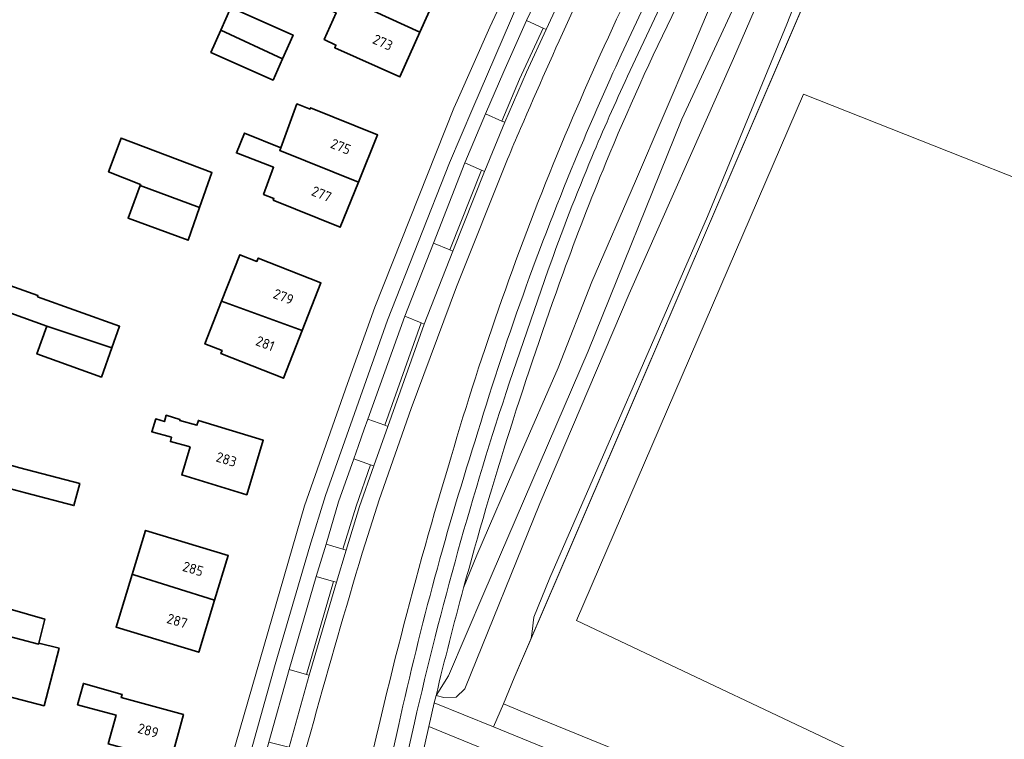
# Model space of a CAD drawing. Extents: x 152761 to 155748, y 459947 to 462743.
# Tile 73 of 256: x 154123 to 154255, y 460782 to 460879. Entities that reach past the tile are written whole.
import ezdxf
from ezdxf.enums import TextEntityAlignment as Align

# ---------------------------------------------------------------- set-up
doc = ezdxf.new("R2010")
doc.units = 0
doc.header["$LTSCALE"] = 0.75
for name, color, linetype, lineweight in [('B-RO-GR-BEPLANTING_CULTUUR_BOSPLANTSOEN-GV', 251, 'CONTINUOUS', 18), ('B-RO-GR-GRAS-GV', 251, 'CONTINUOUS', 13), ('B-RO-IE-TERREINAFSCHEIDING_KUNSTMATIG_HEKWERK-G', 251, 'IE-TERREINAFSCHEIDING-KUNSTMATIG', 18), ('B-RO-OG-BEBOUWING-GV', 6, 'CONTINUOUS', 35), ('B-RO-OG-BEBOUWING-T18', 1, 'CONTINUOUS', 18), ('B-RO-OG-TERREIN_CULTUURSCHEIDING-GV', 251, 'CONTINUOUS', 18), ('B-RO-OG-WATER_GREPPEL-GV', 251, 'CONTINUOUS', 18), ('B-RO-OG-WATER_SLOOT-GV', 251, 'CONTINUOUS', 18), ('B-RO-VH-VERHARDING_ASFALT-GV', 251, 'CONTINUOUS', 18), ('B-RO-VH-VERHARDING_BETONSTRAATSTEEN-GV', 251, 'CONTINUOUS', 18), ('B-RO-VH-VERHARDING_TEGEL-GV', 251, 'CONTINUOUS', 18)]:
    doc.layers.add(name, color=color, linetype=linetype, lineweight=lineweight)
doc.styles.add('NLCS-ISO-M200-T18', font='NLCS-ISO.ttf', dxfattribs={"height": 0.36})
doc.linetypes.add('IE-TERREINAFSCHEIDING-KUNSTMATIG', pattern='A,4,[82,NLCS.SHX,S=0.75,R=90,X=0,Y=0],4,-2', length=10)

msp = doc.modelspace()

# ---------------------------------------------------------------- linework, layer by layer
at = {"layer": 'B-RO-GR-BEPLANTING_CULTUUR_BOSPLANTSOEN-GV', "flags": 128}
for points in [[(154241.568, 460935.749), (154244.343, 460936.119), (154246.641, 460935.131), (154249.421, 460932.539), (154242.012, 460915.738), (154231.728, 460893.217), (154226.005, 460878.526), (154215.332, 460852.675), (154194.148, 460804.104), (154192.013, 460798.791), (154191.768, 460796.895), (154191.647, 460795.957), (154204.848, 460826.654), (154225.579, 460874.86), (154255.829, 460945.201), (154259.01, 460945.902), (154258.812, 460946.409), (154258.994, 460946.997), (154259.435, 460947.331), (154260.036, 460947.335), (154260.008, 460947.896), (154259.906, 460949.943)], [(154182.552, 460802.738), (154184.343, 460807.126), (154190.01, 460820.331), (154195.25, 460832.308), (154199.782, 460843.867), (154205.681, 460857.392), (154213.104, 460874.777), (154220.889, 460893.232), (154236.212, 460925.84)], [(154245.891, 460756.257), (154177.868, 460784.105), (154173.981, 460766.79), (154175.512, 460767.091), (154177.318, 460766.119), (154181.229, 460759.398), (154194.517, 460757.205)]]:
    msp.add_lwpolyline(points, dxfattribs=at)
for points in [[(154187.897, 460787.183), (154189.365, 460790.651), (154191.647, 460795.957), (154191.768, 460796.895), (154192.013, 460798.791), (154194.148, 460804.104), (154215.332, 460852.675), (154226.005, 460878.526), (154231.728, 460893.217), (154242.012, 460915.738), (154249.421, 460932.539), (154246.641, 460935.131), (154236.95, 460913.97), (154227.191, 460893.16), (154218.825, 460873.895), (154204.828, 460842.267), (154192.825, 460814.065), (154182.702, 460789.182), (154181.56, 460788.068), (154179.915, 460788.037), (154178.849, 460788.28), (154178.614, 460787.307), (154186.571, 460784.051)], [(154247.114, 460759.282), (154296.951, 460738.893), (154307.318, 460734.582), (154308.804, 460737.844), (154190.696, 460786.01), (154187.897, 460787.183), (154186.571, 460784.051)]]:
    msp.add_lwpolyline(points, close=True, dxfattribs=at)
at = {"layer": 'B-RO-GR-BEPLANTING_CULTUUR_BOSPLANTSOEN-GV'}
for points in [[(154211.162, 460880.824, 0.016181), (154201.679, 460859.858)], [(154201.679, 460859.858, 0.011148), (154195.926, 460845.027)], [(154195.926, 460845.027, 0.0207573), (154182.552, 460802.738)]]:
    msp.add_lwpolyline(points, format="xyb", dxfattribs=at)
at = {"layer": 'B-RO-GR-GRAS-GV', "flags": 128}
msp.add_lwpolyline([(154251.465, 460773.124), (154301.564, 460753.524), (154331.934, 460824.108), (154302.42, 460838.081), (154285.994, 460845.924), (154279.03, 460849.037), (154228.238, 460869.088), (154197.734, 460798.361), (154240.731, 460778.014), (154242.881, 460777.036), (154248.8, 460774.159)], close=True, dxfattribs=at)
at = {"layer": 'B-RO-IE-TERREINAFSCHEIDING_KUNSTMATIG_HEKWERK-G', "flags": 128}
for points in [[(154308.804, 460737.844), (154190.696, 460786.01), (154187.897, 460787.183), (154189.365, 460790.651), (154255.829, 460945.201), (154386.256, 460890.789), (154421.91, 460918.15), (154465.583, 460861.632), (154395.197, 460807.142), (154395.748, 460806.419), (154383.532, 460794.42)], [(154240.731, 460778.014), (154197.734, 460798.361), (154228.238, 460869.088), (154279.03, 460849.037), (154285.994, 460845.924), (154302.42, 460838.081), (154331.934, 460824.108), (154301.564, 460753.524), (154251.465, 460773.124)]]:
    msp.add_lwpolyline(points, dxfattribs=at)
at = {"layer": 'B-RO-OG-BEBOUWING-GV', "flags": 128}
for points in [[(154176.679, 460877.413), (154179.444, 460883.595), (154170.676, 460887.515), (154170.542, 460887.216), (154168.936, 460888.028), (154167.615, 460885.036), (154165.983, 460885.753), (154166.091, 460886.023), (154161.091, 460888.267), (154159.658, 460885.16), (154161.955, 460884.159), (154166.359, 460882.19)], [(154161.955, 460884.159), (154161.009, 460881.97), (154165.403, 460880.025), (154163.814, 460876.426), (154165.388, 460875.69), (154165.232, 460875.34), (154173.998, 460871.417), (154176.679, 460877.413), (154166.359, 460882.19)], [(154158.216, 460873.855), (154159.63, 460877.037), (154151.267, 460880.755), (154149.898, 460877.676)], [(154149.898, 460877.676), (154148.579, 460874.709), (154156.943, 460870.99), (154158.216, 460873.855)], [(154168.416, 460857.266), (154170.99, 460863.612), (154161.991, 460867.262), (154161.916, 460867.077), (154160.148, 460867.795), (154157.963, 460861.88), (154157.837, 460861.541)], [(154168.416, 460857.266), (154157.837, 460861.541), (154157.963, 460861.88), (154153.098, 460863.871), (154152.017, 460861.196), (154157, 460859.274), (154155.654, 460855.632), (154157.045, 460855.068), (154156.962, 460854.864), (154165.96, 460851.212)], [(154147.056, 460853.857), (154148.711, 460858.581), (154136.495, 460863.204), (154134.819, 460858.637), (154139.129, 460856.974), (154139.08, 460856.843)], [(154139.08, 460856.843), (154137.439, 460852.448), (154145.52, 460849.473), (154147.056, 460853.857)], [(154160.85, 460837.317), (154163.371, 460843.757), (154154.936, 460847.059), (154154.764, 460846.619), (154152.47, 460847.513), (154150.021, 460841.267)], [(154135.277, 460835.017), (154136.312, 460837.904), (154125.271, 460841.867), (154125.326, 460842.02), (154115.225, 460845.641), (154114.056, 460842.381), (154126.532, 460837.909)], [(154150.021, 460841.267), (154147.772, 460835.53), (154150.084, 460834.631), (154149.925, 460834.224), (154158.349, 460830.927), (154160.85, 460837.317)], [(154126.532, 460837.909), (154125.197, 460834.183), (154133.863, 460831.073), (154135.277, 460835.017)], [(154145.808, 460821.686), (154144.661, 460817.917), (154153.397, 460815.256), (154155.626, 460822.579), (154146.896, 460825.259), (154146.696, 460824.603), (154144.399, 460825.25), (154144.422, 460825.395), (154142.57, 460825.941), (154142.319, 460825.089), (154141.16, 460825.451), (154140.619, 460823.721), (154143.269, 460822.987), (154143.129, 460822.412)], [(154114.261, 460821.186), (154113.531, 460818.213), (154123.671, 460815.516), (154130.153, 460813.796), (154130.937, 460816.789), (154122.891, 460818.895), (154119.855, 460819.753), (154114.423, 460821.213), (154114.276, 460821.25)], [(154149.085, 460801.102), (154150.909, 460807.088), (154139.795, 460810.464), (154137.994, 460804.559), (154138.228, 460804.497)], [(154137.994, 460804.559), (154135.836, 460797.485), (154146.951, 460794.098), (154149.085, 460801.102), (154138.228, 460804.497)], [(154120.737, 460796.74), (154105.567, 460800.578), (154104.331, 460796.067), (154116.574, 460792.848), (154116.925, 460794.335), (154119.257, 460793.684), (154118.042, 460789.008), (154126.153, 460786.9), (154128.17, 460794.663), (154125.439, 460795.334), (154125.405, 460795.2), (154120.661, 460796.453)], [(154120.737, 460796.74), (154120.661, 460796.453), (154125.405, 460795.2), (154125.439, 460795.334), (154126.25, 460798.549), (154121.602, 460799.902)], [(154143.176, 460779.484), (154144.878, 460785.718), (154136.524, 460787.998), (154136.645, 460788.421), (154131.429, 460789.908), (154130.645, 460787.043), (154135.825, 460785.65), (154134.768, 460781.779)]]:
    msp.add_lwpolyline(points, close=True, dxfattribs=at)
at = {"layer": 'B-RO-OG-TERREIN_CULTUURSCHEIDING-GV', "flags": 128}
for points in [[(154203.751, 460874.375), (154215.654, 460899.822)], [(154168.431, 460772), (154169.022, 460771.876), (154170.917, 460771.45), (154173.573, 460783.157)]]:
    msp.add_lwpolyline(points, dxfattribs=at)
at = {"layer": 'B-RO-OG-TERREIN_CULTUURSCHEIDING-GV'}
for points in [[(154204.259, 460881.54, 0.0128827), (154195.675, 460862.275)], [(154198.011, 460861.334, -0.0090784), (154203.751, 460874.375)], [(154195.675, 460862.275, 0.0270927), (154180.871, 460820.346)], [(154184.103, 460822.505, -0.0262662), (154198.011, 460861.334)], [(154173.573, 460783.157, -0.0237847), (154184.103, 460822.505)], [(154180.871, 460820.346, 0.0211444), (154168.431, 460772)]]:
    msp.add_lwpolyline(points, format="xyb", dxfattribs=at)
at = {"layer": 'B-RO-OG-TERREIN_CULTUURSCHEIDING-GV', "flags": 128}
for points in [[(154191.002, 460878.989), (154187.95, 460872.141), (154185.487, 460866.467), (154187.678, 460865.49), (154190.09, 460871.091), (154193.263, 460877.957)], [(154182.728, 460859.856), (154178.494, 460849.076), (154180.704, 460848.184), (154184.959, 460858.876)], [(154174.649, 460839.256), (154169.659, 460825.399), (154171.964, 460824.606), (154176.847, 460838.369)], [(154167.806, 460820.074), (154165.754, 460814.303), (154164.058, 460808.624), (154166.336, 460807.97), (154168.103, 460813.724), (154170.056, 460819.261)], [(154162.749, 460804.261), (154159.088, 460791.793), (154161.414, 460791.125), (154165.054, 460803.594)]]:
    msp.add_lwpolyline(points, close=True, dxfattribs=at)
at = {"layer": 'B-RO-OG-WATER_GREPPEL-GV', "flags": 128}
msp.add_lwpolyline([(154246.641, 460935.131), (154244.343, 460936.119), (154242.851, 460933.009), (154225.09, 460894.136), (154211.917, 460865.733), (154199.316, 460834.569), (154185.276, 460802.025), (154180.53, 460790.91), (154178.849, 460788.28), (154179.915, 460788.037), (154181.56, 460788.068), (154182.702, 460789.182), (154192.825, 460814.065), (154204.828, 460842.267), (154218.825, 460873.895), (154227.191, 460893.16), (154236.95, 460913.97)], close=True, dxfattribs=at)
at = {"layer": 'B-RO-OG-WATER_SLOOT-GV', "flags": 128}
for points in [[(154178.849, 460788.28), (154180.53, 460790.91), (154185.276, 460802.025), (154199.316, 460834.569), (154211.917, 460865.733), (154225.09, 460894.136), (154242.851, 460933.009), (154244.343, 460936.119), (154241.568, 460935.749)], [(154236.212, 460925.84), (154220.889, 460893.232), (154213.104, 460874.777), (154205.681, 460857.392), (154199.782, 460843.867), (154195.25, 460832.308), (154190.01, 460820.331), (154184.343, 460807.126), (154182.552, 460802.738)]]:
    msp.add_lwpolyline(points, dxfattribs=at)
at = {"layer": 'B-RO-OG-WATER_SLOOT-GV'}
msp.add_lwpolyline([(154182.552, 460802.738, 0.0071178), (154178.849, 460788.28)], format="xyb", dxfattribs=at)
at = {"layer": 'B-RO-VH-VERHARDING_ASFALT-GV', "flags": 128}
for points in [[(154215.654, 460899.822), (154203.751, 460874.375)], [(154204.592, 460871.495), (154216.915, 460897.735)], [(154169.659, 460825.399), (154174.649, 460839.256), (154178.494, 460849.076), (154182.728, 460859.856), (154185.487, 460866.467), (154187.95, 460872.141), (154191.002, 460878.989), (154194.07, 460885.39)], [(154189.858, 460881.238), (154183.817, 460867.222), (154180.653, 460859.881), (154172.327, 460838.73), (154163.983, 460815.14), (154161.867, 460808.362), (154157.219, 460792.454), (154152.845, 460776.707), (154145.887, 460750.763), (154145.341, 460748.693), (154142.254, 460738.602), (154144.802, 460738.999), (154147.171, 460747.901), (154148.035, 460751.01), (154150.527, 460760.619)], [(154188.445, 460860.34), (154181.621, 460843.197), (154175.516, 460826.84), (154171.196, 460814.56), (154169.354, 460808.821)], [(154188.734, 460830.411), (154193.934, 460845.484)], [(154151.825, 460765.219), (154153.797, 460772.582), (154156.357, 460782.033), (154159.088, 460791.793), (154162.749, 460804.261), (154164.058, 460808.624), (154165.754, 460814.303), (154167.806, 460820.074), (154168.429, 460821.877), (154169.171, 460824.068), (154169.659, 460825.399)], [(154173.573, 460783.157), (154170.917, 460771.45), (154171.256, 460763.015), (154172.276, 460768.469), (154175.954, 460784.628)]]:
    msp.add_lwpolyline(points, dxfattribs=at)
at = {"layer": 'B-RO-VH-VERHARDING_ASFALT-GV'}
for points in [[(154204.569, 460895.746, 0.0122376), (154190.208, 460864.477)], [(154195.675, 460862.275, -0.0128827), (154204.259, 460881.54)], [(154203.751, 460874.375, 0.0090784), (154198.011, 460861.334)], [(154199.79, 460860.619, -0.0099408), (154204.592, 460871.495)], [(154190.208, 460864.477, 0.0016935), (154188.445, 460860.34)], [(154180.871, 460820.346, -0.0270927), (154195.675, 460862.275)], [(154198.011, 460861.334, 0.0262662), (154184.103, 460822.505)], [(154193.934, 460845.484, -0.0134802), (154199.79, 460860.619)], [(154175.954, 460784.628, -0.0238932), (154188.734, 460830.411)], [(154184.103, 460822.505, 0.0237847), (154173.573, 460783.157)], [(154168.431, 460772, -0.0211444), (154180.871, 460820.346)], [(154169.354, 460808.821, 0.0105111), (154156.706, 460763.534)]]:
    msp.add_lwpolyline(points, format="xyb", dxfattribs=at)
at = {"layer": 'B-RO-VH-VERHARDING_BETONSTRAATSTEEN-GV', "flags": 128}
for points in [[(154204.569, 460895.746), (154213.563, 460914.717), (154218.788, 460925.736), (154216.059, 460924.857), (154215.906, 460924.536), (154215.887, 460924.496), (154211.928, 460916.225), (154206.142, 460904.098), (154202.656, 460896.851), (154196.615, 460884.204), (154193.663, 460877.787), (154191.022, 460872.074), (154188.096, 460865.327), (154185.423, 460858.801), (154185.379, 460858.69), (154181.115, 460848.011), (154177.261, 460838.204), (154172.357, 460824.448), (154170.491, 460819.138), (154168.557, 460813.664), (154166.782, 460807.828), (154165.484, 460803.502)], [(154169.354, 460808.821), (154171.196, 460814.56), (154175.516, 460826.84), (154181.621, 460843.197), (154188.445, 460860.34)], [(154165.484, 460803.502), (154161.795, 460791.021), (154159.103, 460781.325), (154156.554, 460771.824), (154154.695, 460764.498), (154156.261, 460764.104)]]:
    msp.add_lwpolyline(points, dxfattribs=at)
at = {"layer": 'B-RO-VH-VERHARDING_BETONSTRAATSTEEN-GV'}
for points in [[(154190.208, 460864.477, -0.0122376), (154204.569, 460895.746)], [(154188.445, 460860.34, -0.0016935), (154190.208, 460864.477)], [(154156.706, 460763.534, -0.0105111), (154169.354, 460808.821)]]:
    msp.add_lwpolyline(points, format="xyb", dxfattribs=at)
at = {"layer": 'B-RO-VH-VERHARDING_BETONSTRAATSTEEN-GV', "flags": 128}
for points in [[(154177.261, 460838.204), (154181.115, 460848.011), (154180.704, 460848.184), (154178.494, 460849.076), (154174.649, 460839.256), (154176.847, 460838.369)], [(154169.659, 460825.399), (154169.171, 460824.068), (154168.429, 460821.877), (154167.806, 460820.074), (154170.056, 460819.261), (154170.491, 460819.138), (154172.357, 460824.448), (154171.964, 460824.606)], [(154166.782, 460807.828), (154166.336, 460807.97), (154164.058, 460808.624), (154162.749, 460804.261), (154165.054, 460803.594), (154165.484, 460803.502)], [(154156.357, 460782.033), (154158.677, 460781.438), (154159.103, 460781.325), (154161.795, 460791.021), (154161.414, 460791.125), (154159.088, 460791.793)], [(154307.318, 460734.582), (154296.951, 460738.893), (154247.114, 460759.282), (154186.571, 460784.051), (154178.614, 460787.307), (154177.868, 460784.105), (154245.891, 460756.257), (154295.818, 460735.817), (154306.04, 460731.703)]]:
    msp.add_lwpolyline(points, close=True, dxfattribs=at)
at = {"layer": 'B-RO-VH-VERHARDING_TEGEL-GV', "flags": 128}
for points in [[(154196.563, 460900.524), (154186.089, 460878.12), (154181.668, 460868.193), (154181.237, 460867.225), (154170.632, 460840.451), (154166.957, 460830.228), (154161.162, 460813.783), (154151.412, 460779.989), (154148.727, 460769.457), (154145.426, 460756.997), (154143.392, 460748.371), (154141.639, 460742.164), (154140.81, 460738.938), (154142.254, 460738.602), (154145.341, 460748.693), (154145.887, 460750.763), (154152.845, 460776.707), (154157.219, 460792.454), (154161.867, 460808.362), (154163.983, 460815.14), (154172.327, 460838.73), (154180.653, 460859.881), (154183.817, 460867.222), (154189.858, 460881.238)], [(154216.915, 460897.735), (154204.592, 460871.495)], [(154193.934, 460845.484), (154188.734, 460830.411)], [(154175.954, 460784.628), (154172.276, 460768.469), (154171.256, 460763.015), (154173.095, 460761.592), (154173.714, 460765.603), (154173.981, 460766.79), (154177.868, 460784.105), (154178.614, 460787.307), (154178.849, 460788.28)]]:
    msp.add_lwpolyline(points, dxfattribs=at)
for points in [[(154194.07, 460885.39), (154191.002, 460878.989), (154193.263, 460877.957), (154193.663, 460877.787), (154196.615, 460884.204), (154196.222, 460884.372)], [(154188.096, 460865.327), (154191.022, 460872.074), (154193.663, 460877.787), (154193.263, 460877.957), (154190.09, 460871.091), (154187.678, 460865.49)], [(154185.487, 460866.467), (154182.728, 460859.856), (154184.959, 460858.876), (154185.379, 460858.69), (154185.423, 460858.801), (154188.096, 460865.327), (154187.678, 460865.49)], [(154181.115, 460848.011), (154185.379, 460858.69), (154184.959, 460858.876), (154180.704, 460848.184)], [(154172.357, 460824.448), (154177.261, 460838.204), (154176.847, 460838.369), (154171.964, 460824.606)], [(154166.782, 460807.828), (154168.557, 460813.664), (154170.491, 460819.138), (154170.056, 460819.261), (154168.103, 460813.724), (154166.336, 460807.97)], [(154161.795, 460791.021), (154165.484, 460803.502), (154165.054, 460803.594), (154161.414, 460791.125)]]:
    msp.add_lwpolyline(points, close=True, dxfattribs=at)
at = {"layer": 'B-RO-VH-VERHARDING_TEGEL-GV'}
for points in [[(154201.679, 460859.858, -0.016181), (154211.162, 460880.824)], [(154204.592, 460871.495, 0.0099408), (154199.79, 460860.619)], [(154199.79, 460860.619, 0.0134802), (154193.934, 460845.484)], [(154195.926, 460845.027, -0.011148), (154201.679, 460859.858)], [(154182.552, 460802.738, -0.0207573), (154195.926, 460845.027)], [(154188.734, 460830.411, 0.0238932), (154175.954, 460784.628)], [(154178.849, 460788.28, -0.0071178), (154182.552, 460802.738)]]:
    msp.add_lwpolyline(points, format="xyb", dxfattribs=at)

# ---------------------------------------------------------------- texts
at = {"layer": 'B-RO-OG-BEBOUWING-T18', "style": 'NLCS-ISO-M200-T18'}
for s, rotation, p in [('273', 335.9, (154171.691, 460876.057)), ('275', 337.9, (154166.041, 460862.054)), ('277', 337.9, (154163.455, 460855.677)), ('279', 338.6, (154158.339, 460841.877)), ('281', 338.6, (154155.88, 460835.593)), ('283', 343.1, (154150.666, 460820.019)), ('285', 343.1, (154146.184, 460805.305)), ('287', 343.1, (154144.052, 460798.308)), ('289', 344.8, (154140.148, 460783.582))]:
    msp.add_text(s, height=1.35, rotation=rotation, dxfattribs=at).set_placement(p, align=Align.MIDDLE)

doc.saveas('drawing.dxf')
